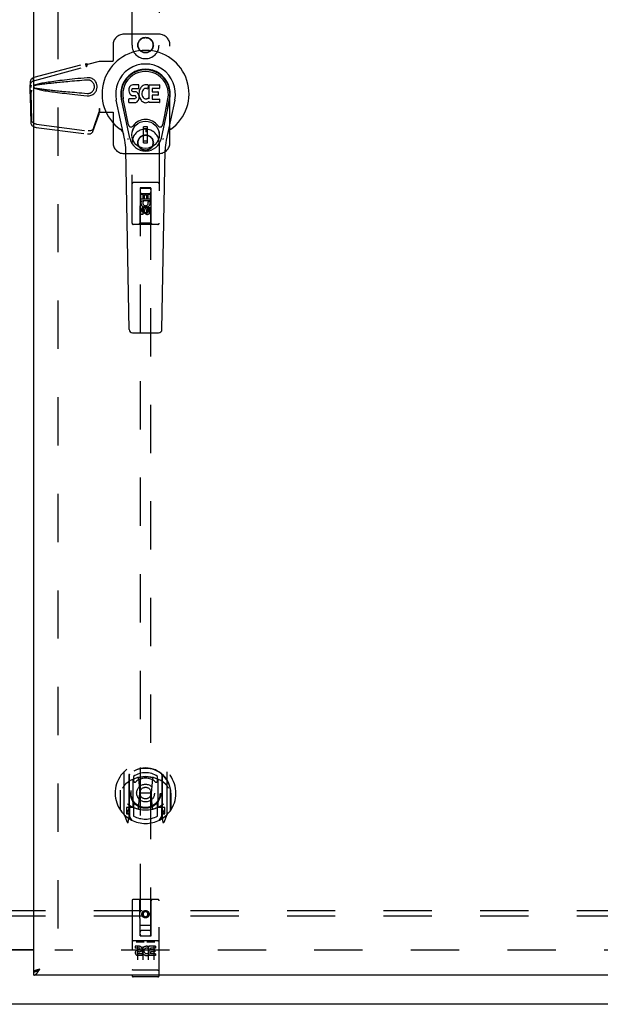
# Model space of a CAD drawing. Header units: inches. Extents: x 0 to 203, y 0 to 131.
# Tile 5 of 12: x 63 to 76, y 42 to 65. Entities that reach past the tile are written whole.
import ezdxf

# ---------------------------------------------------------------- set-up
doc = ezdxf.new("R2010")
doc.units = ezdxf.units.IN
doc.header["$LTSCALE"] = 11.137931
doc.header["$MEASUREMENT"] = 0
doc.linetypes.add('HIDDEN', pattern=[0.2, 0.1, -0.1])
doc.layers.get('0').update_dxf_attribs({"linetype": 'CONTINUOUS'})
for name, color, linetype in [('DEFAULT_2', 8, 'HIDDEN'), ('DOOR_ASSEMBLY_RIGHT', 7, 'CONTINUOUS'), ('SUBPANEL', 7, 'CONTINUOUS')]:
    doc.layers.add(name, color=color, linetype=linetype)

msp = doc.modelspace()

# ---------------------------------------------------------------- linework, layer by layer
at = {"color": 3, "linetype": 'Continuous'}
for p, q in [((61.043, 43.31), (63.434, 43.31)), ((63.434, 43.295), (61.043, 43.295)), ((92.164, 42.045), (32.314, 42.045))]:
    msp.add_line(p, q, dxfattribs=at)
at = {"layer": 'DEFAULT_2', "color": 8, "linetype": 'HIDDEN'}
for p, q in [((63.989, 82.78), (63.989, 43.31)), ((91.064, 43.295), (63.914, 43.295))]:
    msp.add_line(p, q, dxfattribs=at)
at = {"layer": 'DOOR_ASSEMBLY_RIGHT', "color": 3, "linetype": 'Continuous'}
for p, q in [((63.434, 42.795), (63.434, 83.295)), ((92.134, 42.72), (63.434, 42.72)), ((63.508, 42.837), (63.502, 42.835)), ((63.514, 42.839), (63.508, 42.837)), ((63.521, 42.841), (63.514, 42.839)), ((63.527, 42.843), (63.521, 42.841)), ((63.538, 42.846), (63.527, 42.843)), ((63.547, 42.821), (63.552, 42.829)), ((63.552, 42.829), (63.557, 42.836)), ((63.569, 42.855), (63.555, 42.851)), ((63.557, 42.836), (63.569, 42.855))]:
    msp.add_line(p, q, dxfattribs=at)
at = {"layer": 'DOOR_ASSEMBLY_RIGHT', "color": 8, "linetype": 'HIDDEN'}
for p, q in [((65.697, 64.17), (65.697, 66.028)), ((66.322, 66.028), (66.322, 64.17)), ((66.322, 64.42), (65.509, 64.42)), ((65.259, 64.17), (65.259, 63.817)), ((66.572, 61.92), (66.572, 64.17)), ((63.439, 63.427), (64.629, 63.747)), ((63.452, 63.356), (64.643, 63.676)), ((64.63, 63.744), (64.629, 63.747)), ((64.643, 63.676), (64.629, 63.747)), ((64.63, 63.744), (64.644, 63.673)), ((64.644, 63.673), (64.643, 63.676)), ((64.669, 63.727), (64.941, 63.8)), ((64.677, 63.727), (64.669, 63.727)), ((64.677, 63.727), (64.949, 63.8)), ((64.941, 63.8), (65.262, 63.8)), ((65.255, 63.8), (65.259, 63.817)), ((65.262, 63.8), (65.259, 63.817)), ((63.406, 63.415), (63.419, 63.344)), ((64.688, 63.419), (64.665, 63.418)), ((63.351, 63.249), (63.353, 63.271)), ((63.358, 63.249), (63.351, 63.249)), ((63.351, 63.047), (63.351, 63.249)), ((63.358, 63.247), (63.358, 63.246)), ((63.358, 63.246), (63.358, 63.245)), ((63.358, 63.245), (63.358, 63.243)), ((63.358, 63.243), (63.359, 63.231)), ((63.359, 63.231), (63.361, 63.213)), ((63.361, 63.213), (63.362, 63.201)), ((63.362, 63.201), (63.363, 63.192)), ((63.372, 63.229), (63.379, 63.254)), ((63.36, 63.059), (63.346, 62.988)), ((63.347, 62.997), (63.346, 62.988)), ((63.346, 62.988), (63.365, 62.372)), ((63.348, 63.008), (63.347, 62.997)), ((63.349, 63.018), (63.348, 63.008)), ((63.357, 63.075), (63.349, 63.018)), ((63.373, 63.129), (63.351, 63.047)), ((63.351, 63.047), (63.358, 63.047)), ((63.36, 63.059), (63.379, 62.444)), ((63.381, 63.129), (63.379, 63.122)), ((64.941, 62.708), (64.949, 62.708)), ((64.941, 62.708), (64.941, 62.697)), ((64.941, 62.708), (64.941, 62.62)), ((64.941, 62.697), (64.942, 62.667)), ((64.949, 62.708), (64.949, 62.62)), ((64.797, 62.178), (64.929, 62.562)), ((64.811, 62.25), (64.943, 62.633)), ((64.929, 62.562), (64.943, 62.633)), ((64.934, 62.6), (64.929, 62.562)), ((64.938, 62.629), (64.934, 62.6)), ((64.941, 62.62), (65.262, 62.62)), ((64.942, 62.649), (64.942, 62.644)), ((65.255, 62.62), (65.259, 62.603)), ((65.262, 62.62), (65.259, 62.603)), ((65.259, 62.603), (65.259, 61.92)), ((63.483, 62.273), (64.67, 62.121)), ((63.496, 62.344), (64.684, 62.192)), ((65.697, 60.063), (65.697, 61.92)), ((66.322, 61.92), (66.322, 60.063)), ((65.509, 61.67), (66.322, 61.67)), ((66.292, 60.998), (65.727, 60.998)), ((65.883, 60.873), (65.879, 60.063)), ((65.883, 60.873), (66.136, 60.873)), ((66.134, 60.876), (65.884, 60.876)), ((65.884, 60.876), (65.884, 43.623)), ((66.134, 60.87), (65.884, 60.87)), ((66.134, 43.623), (66.134, 60.876)), ((66.139, 60.063), (66.136, 60.873)), ((65.903, 60.735), (65.945, 60.735)), ((65.903, 60.579), (65.903, 60.735)), ((65.924, 60.748), (66.094, 60.748)), ((65.945, 60.735), (65.945, 60.621)), ((65.988, 60.713), (66.031, 60.713)), ((65.988, 60.621), (65.988, 60.713)), ((66.031, 60.713), (66.031, 60.621)), ((66.073, 60.735), (66.116, 60.735)), ((66.073, 60.621), (66.073, 60.735)), ((66.116, 60.735), (66.116, 60.579)), ((65.882, 60.623), (66.137, 60.623)), ((65.915, 60.579), (65.903, 60.579)), ((65.913, 60.575), (65.915, 60.579)), ((66.116, 60.579), (65.938, 60.579)), ((65.938, 60.579), (65.957, 60.566)), ((65.945, 60.621), (65.988, 60.621)), ((66.009, 60.445), (65.947, 60.409)), ((66.009, 60.433), (65.957, 60.403)), ((66.072, 60.409), (66.009, 60.445)), ((66.009, 60.445), (66.009, 60.433)), ((66.062, 60.403), (66.009, 60.433)), ((66.031, 60.621), (66.073, 60.621)), ((66.068, 60.554), (66.107, 60.571)), ((66.073, 60.422), (66.116, 60.422)), ((66.073, 60.33), (66.073, 60.422)), ((66.116, 60.422), (66.116, 60.33)), ((65.903, 60.266), (65.903, 60.358)), ((65.945, 60.266), (65.903, 60.266)), ((65.945, 60.358), (65.945, 60.266)), ((65.947, 60.409), (65.957, 60.403)), ((65.947, 60.409), (65.947, 60.337)), ((65.947, 60.337), (65.957, 60.343)), ((65.947, 60.337), (66.009, 60.301)), ((65.957, 60.403), (65.957, 60.343)), ((65.957, 60.343), (66.009, 60.312)), ((65.988, 60.316), (65.988, 60.362)), ((66.009, 60.312), (66.062, 60.343)), ((66.009, 60.301), (66.072, 60.337)), ((66.009, 60.301), (66.009, 60.312)), ((66.029, 60.358), (66.029, 60.33)), ((66.072, 60.409), (66.062, 60.403)), ((66.062, 60.343), (66.062, 60.403)), ((66.072, 60.337), (66.062, 60.343)), ((66.072, 60.337), (66.072, 60.409)), ((66.292, 60.033), (65.727, 60.033)), ((65.879, 60.063), (65.849, 60.033)), ((66.139, 60.063), (65.879, 60.063)), ((66.139, 60.063), (66.169, 60.033)), ((65.509, 47.399), (65.509, 46.432)), ((65.627, 47.345), (65.627, 46.329)), ((65.634, 47.341), (65.634, 46.338)), ((65.734, 47.301), (65.734, 47.198)), ((65.846, 47.255), (65.877, 46.916)), ((66.172, 47.255), (66.142, 46.916)), ((66.284, 47.198), (66.284, 47.301)), ((66.384, 47.341), (66.384, 46.338)), ((66.392, 47.345), (66.392, 46.329)), ((66.509, 46.432), (66.509, 47.399)), ((65.727, 46.597), (65.727, 47.229)), ((66.292, 47.229), (66.292, 46.597)), ((65.427, 46.916), (65.442, 46.915)), ((65.427, 46.916), (65.427, 46.527)), ((65.434, 46.982), (65.434, 46.985)), ((65.434, 46.525), (65.434, 46.982)), ((65.846, 46.571), (65.877, 46.916)), ((66.142, 46.916), (65.877, 46.916)), ((66.172, 46.571), (66.142, 46.916)), ((66.592, 46.916), (66.577, 46.915)), ((66.584, 46.982), (66.584, 46.985)), ((66.584, 46.525), (66.584, 46.982)), ((66.592, 46.916), (66.592, 46.527)), ((65.627, 46.586), (65.567, 46.586)), ((65.567, 46.586), (65.567, 46.436)), ((65.637, 46.57), (65.637, 46.362)), ((65.727, 46.588), (65.654, 46.588)), ((65.722, 46.59), (65.657, 46.59)), ((65.734, 46.637), (65.734, 46.384)), ((66.284, 46.384), (66.284, 46.637)), ((66.364, 46.588), (66.292, 46.588)), ((66.362, 46.59), (66.296, 46.59)), ((66.382, 46.362), (66.382, 46.57)), ((66.452, 46.586), (66.392, 46.586)), ((66.452, 46.436), (66.452, 46.586)), ((65.513, 46.421), (65.584, 46.246)), ((65.567, 46.436), (65.627, 46.436)), ((65.604, 46.51), (65.575, 46.464)), ((65.579, 46.456), (65.634, 46.456)), ((65.605, 46.346), (65.61, 46.343)), ((65.704, 46.287), (65.634, 46.396)), ((66.384, 46.396), (66.314, 46.287)), ((66.384, 46.456), (66.439, 46.456)), ((66.392, 46.436), (66.452, 46.436)), ((66.412, 46.345), (66.413, 46.346)), ((66.413, 46.346), (66.413, 46.346)), ((66.413, 46.346), (66.413, 46.346)), ((66.443, 46.464), (66.414, 46.51)), ((66.435, 46.246), (66.505, 46.421)), ((65.612, 46.249), (65.627, 46.329)), ((66.392, 46.329), (66.406, 46.249)), ((65.697, 44.433), (65.697, 42.708)), ((66.292, 44.463), (65.727, 44.463)), ((65.883, 43.623), (65.879, 44.433)), ((66.136, 43.623), (66.139, 44.433)), ((66.322, 42.708), (66.322, 44.433)), ((66.009, 44.195), (65.947, 44.159)), ((65.947, 44.159), (65.957, 44.153)), ((65.947, 44.159), (65.947, 44.087)), ((65.947, 44.087), (65.957, 44.093)), ((65.947, 44.087), (66.009, 44.051)), ((66.009, 44.183), (65.957, 44.153)), ((65.957, 44.153), (65.957, 44.093)), ((65.957, 44.093), (66.009, 44.062)), ((66.072, 44.159), (66.009, 44.195)), ((66.009, 44.195), (66.009, 44.183)), ((66.062, 44.153), (66.009, 44.183)), ((66.009, 44.062), (66.062, 44.093)), ((66.009, 44.051), (66.072, 44.087)), ((66.009, 44.051), (66.009, 44.062)), ((66.072, 44.159), (66.062, 44.153)), ((66.062, 44.093), (66.062, 44.153)), ((66.072, 44.087), (66.062, 44.093)), ((66.072, 44.087), (66.072, 44.159)), ((65.882, 43.873), (66.137, 43.873)), ((65.883, 43.623), (65.884, 43.623)), ((65.884, 43.623), (66.134, 43.623)), ((66.094, 43.748), (65.924, 43.748)), ((66.134, 43.623), (66.136, 43.623)), ((66.292, 43.506), (65.727, 43.506)), ((65.865, 43.384), (65.772, 43.384)), ((65.772, 43.384), (65.772, 43.341)), ((65.798, 43.489), (65.97, 43.489)), ((66.048, 43.489), (66.22, 43.489)), ((66.241, 43.384), (66.085, 43.384)), ((66.085, 43.384), (66.085, 43.371)), ((66.241, 43.384), (66.241, 43.341)), ((65.865, 43.341), (65.772, 43.341)), ((65.822, 43.375), (65.822, 43.069)), ((65.869, 43.298), (65.822, 43.298)), ((65.865, 43.257), (65.836, 43.257)), ((65.929, 43.213), (65.836, 43.213)), ((65.929, 43.17), (65.836, 43.17)), ((65.929, 43.213), (65.929, 43.17)), ((65.947, 43.375), (65.947, 43.069)), ((66.06, 43.218), (66.077, 43.179)), ((66.072, 43.375), (66.072, 43.069)), ((66.085, 43.348), (66.072, 43.329)), ((66.081, 43.373), (66.085, 43.371)), ((66.085, 43.348), (66.085, 43.17)), ((66.241, 43.17), (66.085, 43.17)), ((66.241, 43.341), (66.127, 43.341)), ((66.127, 43.341), (66.127, 43.298)), ((66.22, 43.298), (66.127, 43.298)), ((66.22, 43.255), (66.127, 43.255)), ((66.127, 43.255), (66.127, 43.213)), ((66.241, 43.213), (66.127, 43.213)), ((66.197, 43.375), (66.197, 43.069)), ((66.22, 43.298), (66.22, 43.255)), ((66.241, 43.213), (66.241, 43.17)), ((65.715, 42.836), (65.714, 42.836)), ((65.714, 42.836), (65.714, 42.836)), ((65.716, 42.836), (65.715, 42.836)), ((65.717, 42.836), (65.716, 42.836)), ((65.718, 42.836), (65.717, 42.836)), ((65.719, 42.836), (65.718, 42.836)), ((65.718, 42.836), (65.718, 42.836)), ((65.72, 42.836), (65.719, 42.836)), ((65.721, 42.836), (65.72, 42.836)), ((65.722, 42.836), (65.721, 42.836)), ((65.723, 42.836), (65.722, 42.836)), ((65.722, 42.836), (65.722, 42.836)), ((65.724, 42.836), (65.723, 42.836)), ((65.725, 42.836), (65.724, 42.836)), ((65.726, 42.836), (65.725, 42.836)), ((65.727, 42.836), (65.726, 42.836)), ((66.292, 42.836), (65.727, 42.836)), ((66.292, 42.836), (66.293, 42.836)), ((66.293, 42.836), (66.294, 42.836)), ((66.294, 42.836), (66.295, 42.836)), ((66.295, 42.836), (66.296, 42.836)), ((66.295, 42.836), (66.295, 42.836)), ((66.296, 42.836), (66.297, 42.836)), ((66.297, 42.836), (66.298, 42.836)), ((66.298, 42.836), (66.299, 42.836)), ((66.299, 42.836), (66.3, 42.836)), ((66.3, 42.836), (66.301, 42.836)), ((66.3, 42.836), (66.3, 42.836)), ((66.301, 42.836), (66.302, 42.836)), ((66.302, 42.836), (66.303, 42.836)), ((66.303, 42.836), (66.304, 42.836)), ((66.303, 42.836), (66.303, 42.836)), ((66.304, 42.836), (66.305, 42.836)), ((66.305, 42.836), (66.306, 42.836)), ((66.292, 42.678), (65.727, 42.678))]:
    msp.add_line(p, q, dxfattribs=at)
at = {"layer": 'DOOR_ASSEMBLY_RIGHT', "color": 7, "linetype": 'Continuous'}
for p, q in [((65.625, 63.159), (65.623, 63.136)), ((65.63, 63.183), (65.625, 63.159)), ((65.639, 63.205), (65.63, 63.183)), ((65.653, 63.225), (65.639, 63.205)), ((65.661, 63.233), (65.653, 63.225)), ((65.671, 63.239), (65.661, 63.233)), ((65.693, 63.249), (65.671, 63.239)), ((65.716, 63.256), (65.693, 63.249)), ((65.694, 63.124), (65.695, 63.139)), ((65.695, 63.139), (65.697, 63.154)), ((65.697, 63.154), (65.7, 63.161)), ((65.7, 63.161), (65.706, 63.166)), ((65.706, 63.166), (65.72, 63.17)), ((65.856, 63.256), (65.716, 63.256)), ((65.72, 63.17), (65.735, 63.171)), ((65.735, 63.171), (65.848, 63.171)), ((65.848, 63.171), (65.853, 63.172)), ((65.853, 63.172), (65.855, 63.177)), ((65.855, 63.177), (65.856, 63.19)), ((65.857, 63.214), (65.856, 63.256)), ((65.856, 63.19), (65.857, 63.214)), ((65.878, 63.156), (65.87, 63.136)), ((65.889, 63.176), (65.878, 63.156)), ((65.902, 63.194), (65.889, 63.176)), ((65.917, 63.211), (65.902, 63.194)), ((65.933, 63.226), (65.917, 63.211)), ((65.951, 63.239), (65.933, 63.226)), ((65.952, 63.138), (65.938, 63.115)), ((65.972, 63.248), (65.951, 63.239)), ((65.961, 63.149), (65.952, 63.138)), ((65.971, 63.156), (65.961, 63.149)), ((65.996, 63.167), (65.971, 63.156)), ((65.994, 63.253), (65.972, 63.248)), ((66.016, 63.255), (65.994, 63.253)), ((66.009, 63.17), (65.996, 63.167)), ((66.022, 63.17), (66.009, 63.17)), ((66.038, 63.255), (66.016, 63.255)), ((66.036, 63.167), (66.022, 63.17)), ((66.048, 63.162), (66.036, 63.167)), ((66.049, 63.253), (66.038, 63.255)), ((66.06, 63.25), (66.049, 63.253)), ((66.08, 63.232), (66.054, 63.164)), ((66.079, 63.237), (66.06, 63.25)), ((66.089, 63.254), (66.326, 63.254)), ((66.089, 62.929), (66.089, 63.254)), ((66.159, 63.167), (66.159, 63.099)), ((66.326, 63.171), (66.163, 63.171)), ((66.33, 63.25), (66.33, 63.176)), ((65.643, 62.023), (65.451, 62.926)), ((65.499, 62.7), (65.455, 62.927)), ((65.567, 62.553), (65.492, 62.934)), ((65.623, 63.136), (65.624, 63.112)), ((65.624, 63.112), (65.628, 63.088)), ((65.626, 62.85), (65.626, 62.925)), ((65.628, 63.088), (65.636, 63.066)), ((65.689, 62.93), (65.63, 62.929)), ((65.636, 63.066), (65.649, 63.046)), ((65.649, 63.046), (65.665, 63.029)), ((65.665, 63.029), (65.685, 63.015)), ((65.685, 63.015), (65.696, 63.011)), ((65.75, 62.93), (65.689, 62.93)), ((65.695, 63.116), (65.694, 63.124)), ((65.697, 63.109), (65.695, 63.116)), ((65.696, 63.011), (65.708, 63.009)), ((65.702, 63.103), (65.697, 63.109)), ((65.708, 63.099), (65.702, 63.103)), ((65.722, 63.095), (65.708, 63.099)), ((65.708, 63.009), (65.755, 63.009)), ((65.746, 63.096), (65.722, 63.095)), ((65.77, 63.094), (65.746, 63.096)), ((65.765, 62.931), (65.75, 62.93)), ((65.755, 63.009), (65.763, 63.008)), ((65.763, 63.008), (65.77, 63.006)), ((65.772, 62.935), (65.765, 62.931)), ((65.794, 63.089), (65.77, 63.094)), ((65.77, 63.006), (65.776, 63.001)), ((65.777, 62.94), (65.772, 62.935)), ((65.776, 63.001), (65.781, 62.995)), ((65.787, 62.952), (65.777, 62.94)), ((65.781, 62.995), (65.787, 62.982)), ((65.787, 62.982), (65.79, 62.966)), ((65.789, 62.959), (65.787, 62.952)), ((65.79, 62.966), (65.789, 62.959)), ((65.805, 63.084), (65.794, 63.089)), ((65.814, 63.078), (65.805, 63.084)), ((65.832, 63.061), (65.814, 63.078)), ((65.845, 63.041), (65.832, 63.061)), ((65.854, 63.019), (65.845, 63.041)), ((65.846, 62.902), (65.855, 62.924)), ((65.86, 62.995), (65.854, 63.019)), ((65.86, 63.092), (65.855, 63.048)), ((65.855, 63.048), (65.856, 63.026)), ((65.855, 62.924), (65.861, 62.948)), ((65.856, 63.026), (65.859, 63.004)), ((65.859, 63.004), (65.864, 62.982)), ((65.864, 63.114), (65.86, 63.092)), ((65.863, 62.971), (65.86, 62.995)), ((65.861, 62.948), (65.863, 62.971)), ((65.87, 63.136), (65.864, 63.114)), ((65.864, 62.982), (65.871, 62.961)), ((65.871, 62.961), (65.892, 62.922)), ((65.892, 62.922), (65.905, 62.903)), ((65.929, 63.091), (65.925, 63.064)), ((65.925, 63.064), (65.925, 63.037)), ((65.925, 63.037), (65.926, 63.024)), ((65.926, 63.024), (65.929, 63.011)), ((65.932, 63.103), (65.929, 63.091)), ((65.929, 63.011), (65.939, 62.986)), ((65.938, 63.115), (65.932, 63.103)), ((65.939, 62.986), (65.952, 62.963)), ((65.952, 62.963), (65.961, 62.953)), ((65.961, 62.953), (65.971, 62.944)), ((65.971, 62.944), (65.982, 62.937)), ((65.982, 62.937), (65.995, 62.932)), ((65.995, 62.932), (66.008, 62.929)), ((66.008, 62.929), (66.021, 62.929)), ((66.021, 62.929), (66.035, 62.931)), ((66.035, 62.931), (66.047, 62.935)), ((66.047, 62.935), (66.06, 62.94)), ((66.06, 62.94), (66.071, 62.948)), ((66.077, 62.947), (66.089, 62.929)), ((66.16, 63.008), (66.16, 62.931)), ((66.163, 63.095), (66.295, 63.095)), ((66.295, 63.013), (66.165, 63.013)), ((66.165, 62.926), (66.326, 62.926)), ((66.299, 63.09), (66.299, 63.017)), ((66.331, 62.922), (66.331, 62.849)), ((66.375, 62.023), (66.567, 62.926)), ((66.452, 62.553), (66.526, 62.934)), ((66.519, 62.7), (66.564, 62.927)), ((65.533, 61.975), (65.335, 62.901)), ((65.63, 62.845), (65.774, 62.845)), ((65.774, 62.845), (65.786, 62.847)), ((65.786, 62.847), (65.797, 62.851)), ((65.797, 62.851), (65.817, 62.864)), ((65.817, 62.864), (65.834, 62.881)), ((65.834, 62.881), (65.841, 62.891)), ((65.841, 62.891), (65.846, 62.902)), ((65.905, 62.903), (65.919, 62.886)), ((65.919, 62.886), (65.936, 62.871)), ((65.936, 62.871), (65.954, 62.858)), ((65.954, 62.858), (65.963, 62.853)), ((65.963, 62.853), (65.974, 62.849)), ((65.974, 62.849), (65.996, 62.843)), ((65.996, 62.843), (66.018, 62.841)), ((66.018, 62.841), (66.04, 62.844)), ((66.04, 62.844), (66.061, 62.851)), ((66.061, 62.851), (66.08, 62.862)), ((66.091, 62.862), (66.08, 62.862)), ((66.08, 62.862), (66.08, 62.862)), ((66.091, 62.849), (66.091, 62.862)), ((66.326, 62.845), (66.095, 62.845)), ((66.683, 62.901), (66.486, 61.975)), ((65.614, 62.328), (65.567, 62.553)), ((66.404, 62.328), (66.452, 62.553)), ((66.054, 62.288), (65.964, 62.288)), ((65.964, 61.914), (65.964, 62.288)), ((65.964, 62.248), (66.054, 62.248)), ((66.015, 62.248), (66.015, 62.169)), ((66.054, 61.914), (66.054, 62.288)), ((66.054, 62.169), (66.015, 62.169)), ((66.054, 61.953), (65.964, 61.953)), ((65.964, 61.914), (66.054, 61.914)), ((65.631, 57.611), (65.558, 61.75)), ((66.388, 57.611), (66.46, 61.75)), ((65.709, 57.533), (66.309, 57.533)), ((63.434, 42.72), (63.434, 42.795)), ((63.547, 42.84), (63.552, 42.843)), ((63.552, 42.843), (63.557, 42.847)), ((63.557, 42.847), (63.553, 42.845)), ((63.557, 42.847), (63.569, 42.855)), ((63.561, 42.85), (63.557, 42.847)), ((63.569, 42.855), (63.561, 42.85))]:
    msp.add_line(p, q, dxfattribs=at)
at = {"layer": 'DOOR_ASSEMBLY_RIGHT', "color": 8, "linetype": 'HIDDEN'}
for points in [[(64.63, 63.744), (64.634, 63.742), (64.637, 63.74), (64.64, 63.738), (64.643, 63.737), (64.645, 63.736), (64.648, 63.735), (64.651, 63.735), (64.653, 63.734)], [(64.644, 63.673), (64.647, 63.674), (64.649, 63.676), (64.651, 63.678), (64.653, 63.68), (64.655, 63.683), (64.656, 63.685), (64.658, 63.688), (64.659, 63.691), (64.66, 63.694), (64.661, 63.697), (64.662, 63.701), (64.663, 63.704), (64.663, 63.708), (64.664, 63.712), (64.665, 63.716), (64.667, 63.72)], [(64.653, 63.734), (64.658, 63.733), (64.661, 63.732), (64.664, 63.731), (64.667, 63.731), (64.67, 63.73), (64.673, 63.728), (64.677, 63.727)], [(64.667, 63.72), (64.668, 63.723), (64.669, 63.727)], [(64.667, 63.72), (64.667, 63.722), (64.668, 63.724), (64.67, 63.726), (64.672, 63.727), (64.674, 63.727)], [(63.355, 63.307), (63.355, 63.322), (63.357, 63.338), (63.361, 63.353), (63.366, 63.367), (63.372, 63.379), (63.379, 63.39), (63.387, 63.4), (63.396, 63.408), (63.406, 63.415)], [(63.406, 63.415), (63.414, 63.418), (63.422, 63.422), (63.43, 63.425), (63.439, 63.427)], [(64.665, 63.418), (64.59, 63.411), (64.518, 63.403), (64.449, 63.396), (64.382, 63.389), (64.318, 63.382), (64.257, 63.375), (64.198, 63.369), (64.142, 63.362), (64.088, 63.356), (64.036, 63.35), (63.986, 63.343), (63.938, 63.337), (63.892, 63.331), (63.848, 63.325), (63.806, 63.319), (63.765, 63.313), (63.727, 63.307), (63.69, 63.301), (63.654, 63.295), (63.62, 63.289), (63.587, 63.282), (63.556, 63.276), (63.527, 63.269), (63.499, 63.262), (63.472, 63.254), (63.447, 63.245)], [(64.665, 63.365), (64.602, 63.359), (64.541, 63.354), (64.482, 63.349), (64.425, 63.344), (64.37, 63.339), (64.317, 63.335), (64.266, 63.33), (64.217, 63.326), (64.171, 63.322), (64.126, 63.317), (64.083, 63.313), (64.041, 63.31), (64.002, 63.306), (63.964, 63.302), (63.928, 63.299), (63.894, 63.295), (63.861, 63.292), (63.83, 63.288), (63.8, 63.285), (63.77, 63.282), (63.742, 63.279), (63.715, 63.276), (63.687, 63.272), (63.661, 63.269), (63.634, 63.266), (63.607, 63.262), (63.58, 63.258), (63.553, 63.254), (63.526, 63.25), (63.5, 63.245), (63.473, 63.24), (63.447, 63.234)], [(64.665, 63.002), (64.688, 63.001), (64.711, 63.003), (64.733, 63.007), (64.755, 63.013), (64.776, 63.022), (64.796, 63.033), (64.814, 63.047), (64.831, 63.061), (64.845, 63.077), (64.857, 63.093), (64.867, 63.11), (64.875, 63.126), (64.881, 63.143), (64.886, 63.16), (64.889, 63.176), (64.891, 63.193), (64.892, 63.21), (64.891, 63.227), (64.889, 63.243), (64.886, 63.26), (64.881, 63.277), (64.875, 63.294), (64.867, 63.31), (64.857, 63.327), (64.845, 63.343), (64.831, 63.359), (64.814, 63.374), (64.796, 63.387), (64.776, 63.398), (64.755, 63.407), (64.733, 63.413), (64.711, 63.417), (64.688, 63.419)], [(64.665, 63.056), (64.675, 63.055), (64.684, 63.055), (64.693, 63.056), (64.703, 63.057), (64.712, 63.059), (64.721, 63.061), (64.73, 63.064), (64.739, 63.068), (64.747, 63.072), (64.755, 63.077), (64.764, 63.082), (64.772, 63.088), (64.78, 63.095), (64.788, 63.103), (64.796, 63.112), (64.803, 63.122), (64.81, 63.133), (64.815, 63.144), (64.82, 63.155), (64.824, 63.167), (64.826, 63.178), (64.828, 63.188), (64.829, 63.199), (64.83, 63.209), (64.829, 63.22), (64.828, 63.23), (64.827, 63.241), (64.824, 63.252), (64.821, 63.263), (64.816, 63.274), (64.811, 63.285), (64.804, 63.296), (64.797, 63.306), (64.789, 63.316), (64.781, 63.324), (64.773, 63.331), (64.765, 63.337), (64.756, 63.343), (64.748, 63.348), (64.739, 63.352), (64.73, 63.355), (64.722, 63.359), (64.712, 63.361), (64.703, 63.363), (64.694, 63.364), (64.684, 63.365), (64.675, 63.365), (64.665, 63.365)], [(63.353, 63.271), (63.354, 63.277), (63.357, 63.285), (63.36, 63.294), (63.365, 63.302), (63.371, 63.31), (63.378, 63.317), (63.386, 63.324), (63.396, 63.331), (63.407, 63.338), (63.419, 63.344)], [(63.355, 63.307), (63.355, 63.301), (63.355, 63.293), (63.355, 63.286), (63.354, 63.28), (63.354, 63.274), (63.353, 63.271)], [(63.356, 63.288), (63.355, 63.305), (63.355, 63.307)], [(63.363, 63.192), (63.362, 63.207), (63.361, 63.223), (63.36, 63.24), (63.358, 63.256), (63.357, 63.272), (63.356, 63.288)], [(63.358, 63.249), (63.358, 63.249), (63.358, 63.248), (63.358, 63.248), (63.358, 63.248), (63.358, 63.247)], [(63.363, 63.192), (63.364, 63.198), (63.366, 63.204), (63.367, 63.21), (63.369, 63.217), (63.37, 63.223), (63.372, 63.229)], [(63.419, 63.344), (63.427, 63.347), (63.435, 63.351), (63.444, 63.354), (63.452, 63.356)], [(63.447, 63.245), (63.441, 63.242), (63.436, 63.238), (63.431, 63.233), (63.427, 63.228), (63.425, 63.223), (63.423, 63.217), (63.423, 63.21), (63.423, 63.204), (63.425, 63.198), (63.427, 63.192), (63.431, 63.187), (63.436, 63.182), (63.441, 63.178), (63.447, 63.175)], [(63.447, 63.234), (63.442, 63.232), (63.437, 63.23), (63.433, 63.227), (63.43, 63.223), (63.428, 63.219), (63.427, 63.214), (63.426, 63.21), (63.427, 63.205), (63.428, 63.201), (63.431, 63.197), (63.434, 63.193), (63.437, 63.19), (63.442, 63.188), (63.447, 63.186)], [(63.447, 63.186), (63.473, 63.18), (63.5, 63.175), (63.526, 63.17), (63.553, 63.166), (63.58, 63.162), (63.607, 63.158), (63.633, 63.154), (63.66, 63.151), (63.687, 63.148), (63.714, 63.145), (63.742, 63.141), (63.77, 63.138), (63.799, 63.135), (63.829, 63.132), (63.86, 63.128), (63.893, 63.125), (63.927, 63.122), (63.963, 63.118), (64.001, 63.114), (64.04, 63.111), (64.082, 63.107), (64.125, 63.103), (64.17, 63.099), (64.217, 63.094), (64.266, 63.09), (64.316, 63.085), (64.369, 63.081), (64.424, 63.076), (64.481, 63.071), (64.54, 63.066), (64.602, 63.061), (64.665, 63.056)], [(63.447, 63.175), (63.472, 63.166), (63.498, 63.159), (63.526, 63.151), (63.555, 63.145), (63.586, 63.138), (63.618, 63.132), (63.651, 63.126), (63.687, 63.119), (63.723, 63.113), (63.762, 63.107), (63.802, 63.101), (63.844, 63.095), (63.888, 63.089), (63.934, 63.083), (63.982, 63.077), (64.031, 63.071), (64.084, 63.065), (64.138, 63.058), (64.194, 63.052), (64.254, 63.045), (64.315, 63.038), (64.379, 63.031), (64.447, 63.024), (64.516, 63.017), (64.589, 63.01), (64.665, 63.002)], [(63.381, 63.129), (63.376, 63.109), (63.37, 63.09), (63.365, 63.071), (63.359, 63.053), (63.354, 63.035), (63.349, 63.018)], [(63.373, 63.129), (63.371, 63.119), (63.368, 63.11), (63.365, 63.101), (63.363, 63.092), (63.36, 63.083), (63.357, 63.075)], [(63.357, 63.075), (63.358, 63.072), (63.358, 63.069), (63.359, 63.066), (63.359, 63.064), (63.359, 63.061), (63.36, 63.059)], [(64.949, 62.708), (64.946, 62.687), (64.944, 62.667), (64.941, 62.648), (64.938, 62.629)], [(64.942, 62.68), (64.941, 62.672), (64.941, 62.659), (64.94, 62.645), (64.938, 62.629), (64.936, 62.611), (64.934, 62.6)], [(64.942, 62.667), (64.942, 62.658), (64.942, 62.649)], [(64.942, 62.644), (64.942, 62.641), (64.942, 62.638), (64.942, 62.636), (64.943, 62.633)], [(63.365, 62.372), (63.367, 62.361), (63.37, 62.35), (63.375, 62.339), (63.382, 62.328), (63.39, 62.318), (63.4, 62.308), (63.412, 62.3), (63.424, 62.292), (63.438, 62.285), (63.452, 62.28), (63.467, 62.276), (63.483, 62.273)], [(63.496, 62.344), (63.481, 62.347), (63.466, 62.351), (63.452, 62.356), (63.438, 62.363), (63.425, 62.371), (63.414, 62.379), (63.404, 62.389), (63.395, 62.399), (63.389, 62.41), (63.383, 62.421), (63.38, 62.432), (63.379, 62.444)], [(64.811, 62.25), (64.806, 62.24), (64.801, 62.231), (64.794, 62.222), (64.785, 62.215), (64.775, 62.208), (64.764, 62.202), (64.752, 62.198), (64.74, 62.194), (64.726, 62.192), (64.712, 62.191), (64.698, 62.191), (64.684, 62.192)], [(64.67, 62.121), (64.685, 62.12), (64.699, 62.12), (64.713, 62.121), (64.726, 62.123), (64.739, 62.127), (64.751, 62.131), (64.762, 62.137), (64.771, 62.144), (64.78, 62.151), (64.787, 62.16), (64.793, 62.169), (64.797, 62.178)], [(65.821, 47.272), (65.827, 47.274), (65.832, 47.275), (65.837, 47.277), (65.843, 47.278), (65.848, 47.279), (65.854, 47.281), (65.859, 47.282), (65.865, 47.283), (65.87, 47.284), (65.876, 47.285), (65.881, 47.286), (65.887, 47.287), (65.892, 47.288), (65.898, 47.289), (65.903, 47.29), (65.909, 47.291), (65.914, 47.292), (65.92, 47.292), (65.925, 47.293), (65.931, 47.294), (65.936, 47.294), (65.942, 47.295), (65.948, 47.295), (65.953, 47.296), (65.959, 47.296), (65.964, 47.297), (65.97, 47.297), (65.976, 47.297), (65.981, 47.297), (65.987, 47.298), (65.992, 47.298), (65.998, 47.298), (66.004, 47.298), (66.009, 47.298), (66.015, 47.298), (66.02, 47.298), (66.026, 47.298), (66.031, 47.298), (66.037, 47.297), (66.043, 47.297), (66.048, 47.297), (66.054, 47.297), (66.059, 47.296), (66.065, 47.296), (66.071, 47.295), (66.076, 47.295), (66.082, 47.294), (66.087, 47.294), (66.093, 47.293), (66.098, 47.292), (66.104, 47.292), (66.11, 47.291), (66.115, 47.29), (66.121, 47.289), (66.126, 47.288), (66.132, 47.287), (66.137, 47.286), (66.143, 47.285), (66.148, 47.284), (66.154, 47.283), (66.159, 47.282), (66.165, 47.281), (66.17, 47.279), (66.175, 47.278), (66.181, 47.277), (66.186, 47.275), (66.192, 47.274), (66.197, 47.272)], [(65.555, 47.131), (65.553, 47.129), (65.552, 47.128), (65.55, 47.127), (65.549, 47.125), (65.547, 47.124), (65.545, 47.122), (65.544, 47.12), (65.542, 47.119), (65.54, 47.117), (65.538, 47.115), (65.537, 47.113), (65.535, 47.111), (65.533, 47.109), (65.531, 47.107), (65.529, 47.104), (65.527, 47.102), (65.525, 47.1), (65.523, 47.097), (65.521, 47.094), (65.518, 47.092), (65.516, 47.089), (65.514, 47.086), (65.512, 47.083), (65.509, 47.079), (65.507, 47.076), (65.504, 47.073), (65.502, 47.069), (65.499, 47.065), (65.497, 47.061), (65.494, 47.057), (65.491, 47.053), (65.489, 47.049), (65.486, 47.044), (65.483, 47.039), (65.48, 47.034), (65.477, 47.029)], [(66.542, 47.029), (66.539, 47.034), (66.535, 47.039), (66.533, 47.044), (66.53, 47.049), (66.527, 47.053), (66.524, 47.057), (66.521, 47.061), (66.519, 47.065), (66.516, 47.069), (66.514, 47.073), (66.511, 47.076), (66.509, 47.079), (66.507, 47.083), (66.504, 47.086), (66.502, 47.089), (66.5, 47.092), (66.498, 47.094), (66.496, 47.097), (66.493, 47.1), (66.491, 47.102), (66.489, 47.104), (66.487, 47.107), (66.485, 47.109), (66.484, 47.111), (66.482, 47.113), (66.48, 47.115), (66.478, 47.117), (66.476, 47.119), (66.475, 47.12), (66.473, 47.122), (66.471, 47.123), (66.47, 47.125), (66.468, 47.126), (66.466, 47.128), (66.465, 47.129), (66.463, 47.131)], [(65.792, 43.488), (65.792, 43.488), (65.792, 43.488), (65.792, 43.488), (65.792, 43.489), (65.792, 43.489), (65.792, 43.489), (65.792, 43.489), (65.792, 43.489), (65.792, 43.489), (65.793, 43.489), (65.793, 43.489), (65.793, 43.489), (65.793, 43.489), (65.793, 43.489), (65.793, 43.489), (65.793, 43.489), (65.793, 43.489), (65.793, 43.489), (65.794, 43.489), (65.794, 43.489), (65.794, 43.489), (65.794, 43.489), (65.794, 43.489), (65.794, 43.489), (65.794, 43.489), (65.795, 43.489), (65.795, 43.489), (65.795, 43.489), (65.795, 43.489), (65.795, 43.489), (65.795, 43.489), (65.796, 43.489), (65.796, 43.489), (65.796, 43.489), (65.796, 43.489), (65.796, 43.489), (65.796, 43.489), (65.797, 43.489), (65.797, 43.489), (65.797, 43.489), (65.797, 43.489), (65.797, 43.489), (65.798, 43.489), (65.798, 43.489), (65.798, 43.489)], [(65.97, 43.489), (65.97, 43.489), (65.97, 43.489), (65.971, 43.489), (65.971, 43.489), (65.971, 43.489), (65.971, 43.489), (65.971, 43.489), (65.972, 43.489), (65.972, 43.489), (65.972, 43.489), (65.972, 43.489), (65.972, 43.489), (65.973, 43.489), (65.973, 43.489), (65.973, 43.489), (65.973, 43.489), (65.973, 43.489), (65.973, 43.489), (65.973, 43.489), (65.974, 43.489), (65.974, 43.489), (65.974, 43.489), (65.974, 43.489), (65.974, 43.489), (65.974, 43.489), (65.974, 43.489), (65.975, 43.489), (65.975, 43.489), (65.975, 43.489), (65.975, 43.489), (65.975, 43.489), (65.975, 43.489), (65.975, 43.489), (65.975, 43.489), (65.976, 43.489), (65.976, 43.489), (65.976, 43.489), (65.976, 43.489), (65.976, 43.489), (65.976, 43.489), (65.976, 43.489), (65.976, 43.489), (65.976, 43.488), (65.976, 43.488), (65.977, 43.488), (65.977, 43.488)], [(66.042, 43.488), (66.042, 43.488), (66.042, 43.488), (66.042, 43.488), (66.042, 43.489), (66.042, 43.489), (66.042, 43.489), (66.042, 43.489), (66.042, 43.489), (66.042, 43.489), (66.043, 43.489), (66.043, 43.489), (66.043, 43.489), (66.043, 43.489), (66.043, 43.489), (66.043, 43.489), (66.043, 43.489), (66.043, 43.489), (66.043, 43.489), (66.044, 43.489), (66.044, 43.489), (66.044, 43.489), (66.044, 43.489), (66.044, 43.489), (66.044, 43.489), (66.044, 43.489), (66.045, 43.489), (66.045, 43.489), (66.045, 43.489), (66.045, 43.489), (66.045, 43.489), (66.045, 43.489), (66.046, 43.489), (66.046, 43.489), (66.046, 43.489), (66.046, 43.489), (66.046, 43.489), (66.046, 43.489), (66.047, 43.489), (66.047, 43.489), (66.047, 43.489), (66.047, 43.489), (66.047, 43.489), (66.048, 43.489), (66.048, 43.489), (66.048, 43.489)], [(66.22, 43.489), (66.22, 43.489), (66.22, 43.489), (66.221, 43.489), (66.221, 43.489), (66.221, 43.489), (66.221, 43.489), (66.221, 43.489), (66.222, 43.489), (66.222, 43.489), (66.222, 43.489), (66.222, 43.489), (66.222, 43.489), (66.223, 43.489), (66.223, 43.489), (66.223, 43.489), (66.223, 43.489), (66.223, 43.489), (66.223, 43.489), (66.223, 43.489), (66.224, 43.489), (66.224, 43.489), (66.224, 43.489), (66.224, 43.489), (66.224, 43.489), (66.224, 43.489), (66.224, 43.489), (66.225, 43.489), (66.225, 43.489), (66.225, 43.489), (66.225, 43.489), (66.225, 43.489), (66.225, 43.489), (66.225, 43.489), (66.225, 43.489), (66.226, 43.489), (66.226, 43.489), (66.226, 43.489), (66.226, 43.489), (66.226, 43.489), (66.226, 43.489), (66.226, 43.489), (66.226, 43.489), (66.226, 43.488), (66.226, 43.488), (66.227, 43.488), (66.227, 43.488)], [(65.714, 42.836), (65.713, 42.836), (65.712, 42.836), (65.712, 42.836), (65.712, 42.837), (65.711, 42.837), (65.711, 42.837), (65.711, 42.837), (65.71, 42.837), (65.71, 42.837), (65.71, 42.837), (65.709, 42.837), (65.709, 42.837), (65.709, 42.837), (65.708, 42.837), (65.708, 42.837), (65.708, 42.837), (65.707, 42.837), (65.707, 42.837), (65.707, 42.837), (65.706, 42.837), (65.706, 42.838), (65.706, 42.838), (65.705, 42.838), (65.705, 42.838), (65.705, 42.838), (65.705, 42.838), (65.704, 42.838), (65.704, 42.838), (65.704, 42.838), (65.703, 42.838), (65.703, 42.838), (65.703, 42.838), (65.703, 42.839), (65.702, 42.839), (65.702, 42.839), (65.702, 42.839), (65.702, 42.839), (65.701, 42.839), (65.701, 42.839), (65.701, 42.839), (65.701, 42.839), (65.701, 42.839), (65.7, 42.839), (65.7, 42.839), (65.7, 42.84), (65.7, 42.84), (65.7, 42.84), (65.699, 42.84), (65.699, 42.84), (65.699, 42.84), (65.699, 42.84), (65.699, 42.84), (65.699, 42.84), (65.698, 42.84), (65.698, 42.841), (65.698, 42.841), (65.698, 42.841), (65.698, 42.841), (65.698, 42.841), (65.698, 42.841), (65.698, 42.841), (65.697, 42.841), (65.697, 42.841), (65.697, 42.841), (65.697, 42.842), (65.697, 42.842), (65.697, 42.842), (65.697, 42.842), (65.697, 42.842), (65.697, 42.842), (65.697, 42.842), (65.697, 42.842), (65.697, 42.842), (65.697, 42.842), (65.697, 42.843), (65.697, 42.843), (65.697, 42.843), (65.697, 42.843), (65.697, 42.843)], [(66.306, 42.836), (66.306, 42.836), (66.306, 42.837), (66.307, 42.837), (66.307, 42.837), (66.308, 42.837), (66.308, 42.837), (66.308, 42.837), (66.309, 42.837), (66.309, 42.837), (66.309, 42.837), (66.31, 42.837), (66.31, 42.837), (66.31, 42.837), (66.311, 42.837), (66.311, 42.837), (66.311, 42.837), (66.312, 42.837), (66.312, 42.837), (66.312, 42.838), (66.313, 42.838), (66.313, 42.838), (66.313, 42.838), (66.313, 42.838), (66.314, 42.838), (66.314, 42.838), (66.314, 42.838), (66.315, 42.838), (66.315, 42.838), (66.315, 42.838), (66.315, 42.838), (66.316, 42.839), (66.316, 42.839), (66.316, 42.839), (66.316, 42.839), (66.317, 42.839), (66.317, 42.839), (66.317, 42.839), (66.317, 42.839), (66.317, 42.839), (66.318, 42.839), (66.318, 42.839), (66.318, 42.839), (66.318, 42.84), (66.318, 42.84), (66.319, 42.84), (66.319, 42.84), (66.319, 42.84), (66.319, 42.84), (66.319, 42.84), (66.319, 42.84), (66.32, 42.84), (66.32, 42.84), (66.32, 42.841), (66.32, 42.841), (66.32, 42.841), (66.32, 42.841), (66.32, 42.841), (66.321, 42.841), (66.321, 42.841), (66.321, 42.841), (66.321, 42.841), (66.321, 42.841), (66.321, 42.842), (66.321, 42.842), (66.321, 42.842), (66.321, 42.842), (66.321, 42.842), (66.321, 42.842), (66.321, 42.842), (66.321, 42.842), (66.322, 42.842), (66.322, 42.842), (66.322, 42.843), (66.322, 42.843), (66.322, 42.843), (66.322, 42.843), (66.322, 42.843)]]:
    msp.add_lwpolyline(points, dxfattribs=at)
at = {"layer": 'DOOR_ASSEMBLY_RIGHT', "color": 7, "linetype": 'Continuous'}
for points in [[(65.611, 61.992), (65.609, 61.998), (65.608, 62.003), (65.606, 62.009), (65.605, 62.014)], [(66.413, 62.014), (66.412, 62.009), (66.411, 62.003), (66.409, 61.998), (66.407, 61.992)], [(63.434, 42.795), (63.437, 42.795), (63.439, 42.795), (63.441, 42.795), (63.444, 42.795), (63.446, 42.796), (63.449, 42.796), (63.451, 42.796), (63.453, 42.797), (63.456, 42.797), (63.458, 42.797), (63.461, 42.798), (63.463, 42.798), (63.465, 42.799), (63.468, 42.8), (63.47, 42.8), (63.473, 42.801), (63.475, 42.802), (63.478, 42.803), (63.48, 42.803), (63.482, 42.804), (63.485, 42.805), (63.487, 42.806), (63.49, 42.807), (63.492, 42.808), (63.494, 42.809), (63.497, 42.81), (63.499, 42.811), (63.502, 42.813), (63.504, 42.814), (63.506, 42.815), (63.509, 42.816)], [(63.509, 42.816), (63.511, 42.818), (63.514, 42.819), (63.516, 42.82), (63.518, 42.822), (63.521, 42.823), (63.523, 42.825), (63.526, 42.826), (63.528, 42.827), (63.531, 42.829), (63.533, 42.831)], [(63.533, 42.831), (63.535, 42.832), (63.538, 42.834), (63.54, 42.835), (63.543, 42.837), (63.547, 42.84)], [(63.553, 42.845), (63.551, 42.843), (63.549, 42.842), (63.547, 42.841), (63.545, 42.839), (63.543, 42.838), (63.542, 42.837), (63.54, 42.835), (63.538, 42.834), (63.536, 42.833), (63.535, 42.832), (63.534, 42.831)]]:
    msp.add_lwpolyline(points, dxfattribs=at)
at = {"layer": 'DOOR_ASSEMBLY_RIGHT', "color": 3, "linetype": 'Continuous'}
for points in [[(63.502, 42.835), (63.499, 42.834), (63.496, 42.833), (63.493, 42.832), (63.49, 42.831), (63.487, 42.83), (63.484, 42.829), (63.481, 42.828), (63.479, 42.827), (63.476, 42.826), (63.474, 42.825), (63.471, 42.824), (63.469, 42.823), (63.466, 42.822), (63.464, 42.821), (63.462, 42.82), (63.46, 42.819), (63.458, 42.818), (63.456, 42.817), (63.454, 42.816), (63.452, 42.815), (63.45, 42.814), (63.449, 42.813), (63.447, 42.812), (63.446, 42.811), (63.444, 42.81), (63.443, 42.809), (63.442, 42.808), (63.441, 42.807), (63.44, 42.806), (63.439, 42.805), (63.438, 42.804), (63.437, 42.803), (63.436, 42.802), (63.436, 42.801), (63.435, 42.8), (63.435, 42.799), (63.435, 42.798), (63.434, 42.797), (63.434, 42.796), (63.434, 42.795)], [(63.434, 42.72), (63.437, 42.72), (63.439, 42.72), (63.441, 42.721), (63.444, 42.721), (63.446, 42.721), (63.449, 42.722), (63.451, 42.723), (63.453, 42.723), (63.456, 42.724), (63.458, 42.725), (63.461, 42.726), (63.463, 42.728), (63.465, 42.729), (63.468, 42.73), (63.47, 42.732), (63.473, 42.733), (63.475, 42.735), (63.478, 42.737), (63.48, 42.739), (63.482, 42.741), (63.485, 42.743), (63.487, 42.745), (63.49, 42.747), (63.492, 42.749), (63.494, 42.752), (63.497, 42.754), (63.499, 42.757), (63.502, 42.76), (63.504, 42.762), (63.506, 42.765), (63.509, 42.768), (63.511, 42.771), (63.514, 42.774), (63.516, 42.777), (63.518, 42.78), (63.521, 42.783), (63.523, 42.786), (63.526, 42.79), (63.528, 42.793)], [(63.528, 42.793), (63.531, 42.796), (63.533, 42.8), (63.535, 42.803), (63.538, 42.807), (63.54, 42.81), (63.543, 42.814), (63.547, 42.821)], [(63.555, 42.851), (63.551, 42.85), (63.538, 42.846)]]:
    msp.add_lwpolyline(points, dxfattribs=at)
at = {"layer": 'DOOR_ASSEMBLY_RIGHT', "color": 8, "linetype": 'HIDDEN'}
for centre, radius in [((66.009, 64.17), 0.18), ((66.009, 64.17), 0.172), ((66.009, 61.92), 0.18), ((66.009, 61.92), 0.172), ((66.009, 60.373), 0.085), ((66.009, 60.373), 0.0845), ((66.009, 46.918), 0.35), ((66.009, 46.918), 0.335), ((66.009, 46.918), 0.205), ((66.009, 46.918), 0.133), ((66.009, 44.123), 0.085), ((66.009, 44.123), 0.0845)]:
    msp.add_circle(centre, radius, dxfattribs=at)
at = {"layer": 'DOOR_ASSEMBLY_RIGHT', "color": 7, "linetype": 'Continuous'}
for radius in [0.317, 0.313]:
    msp.add_circle((66.009, 62.101), radius, dxfattribs=at)
at = {"layer": 'DOOR_ASSEMBLY_RIGHT', "color": 8, "linetype": 'HIDDEN'}
for centre, radius, start, end in [((65.509, 64.17), 0.25, 90, 180), ((66.322, 64.17), 0.25, 0, 90), ((66.009, 64.17), 0.312, 180, 360), ((66.009, 61.92), 0.312, 0, 180), ((65.509, 61.92), 0.25, 180, 270), ((66.322, 61.92), 0.25, 270, 360), ((65.727, 60.968), 0.03, 90, 180), ((65.924, 60.833), 0.04, 90, 180), ((66.094, 60.833), 0.04, 0, 90), ((66.292, 60.968), 0.03, 0, 90), ((65.924, 60.788), 0.04, 180, 270), ((66.094, 60.788), 0.04, 270, 360), ((66.009, 60.529), 0.107, 154.2636, 23.4027), ((65.966, 60.358), 0.0635, 0, 180), ((66.009, 60.529), 0.0639, 144.8895, 23.4026), ((65.967, 60.358), 0.0219, 10.307, 180), ((66.051, 60.33), 0.0644, 192.2995, 0.0775), ((66.051, 60.33), 0.0219, 179.9011, 360), ((65.727, 60.063), 0.03, 180, 270), ((66.292, 60.063), 0.03, 270, 360), ((66.009, 46.916), 0.7, 305.5126, 234.4874), ((66.009, 46.913), 0.583, 0.2464, 179.7536), ((66.009, 46.908), 0.58, 7.6622, 172.3378), ((65.524, 47.399), 0.015, 135.0748, 180), ((66.009, 46.598), 0.7, 49.529, 130.471), ((65.642, 47.345), 0.015, 130.3587, 180), ((65.654, 47.341), 0.02, 129.3378, 179.9984), ((65.742, 47.229), 0.015, 112.9863, 180), ((66.009, 46.908), 0.48, 55.0461, 124.9539), ((66.009, 46.918), 0.343, 48.8739, 131.1261), ((65.827, 47.253), 0.02, 5.0796, 105.5752), ((66.192, 47.253), 0.02, 74.4248, 174.9204), ((66.277, 47.229), 0.015, 0, 67.0137), ((66.364, 47.341), 0.02, 0, 50.6594), ((66.377, 47.345), 0.015, 0, 49.6413), ((66.494, 47.399), 0.015, 0, 44.9252), ((65.764, 47.198), 0.03, 180, 311.1261), ((66.254, 47.198), 0.03, 228.8739, 360), ((65.454, 46.982), 0.02, 172.3378, 180), ((66.564, 46.982), 0.02, 0, 7.6622), ((66.009, 47.228), 0.7, 233.2319, 306.7681), ((65.446, 46.612), 0.188, 327.3208, 360), ((65.654, 46.568), 0.02, 90, 180), ((65.657, 46.57), 0.02, 90, 180), ((65.722, 46.57), 0.02, 66.536, 90), ((65.742, 46.597), 0.015, 180, 247.0137), ((66.009, 47.23), 0.7, 246.536, 293.464), ((65.764, 46.637), 0.03, 48.8739, 180), ((66.009, 46.918), 0.343, 228.8739, 311.1261), ((65.826, 46.573), 0.02, 254.3869, 354.9204), ((66.192, 46.573), 0.02, 185.0796, 285.6131), ((66.254, 46.637), 0.03, 0, 131.1261), ((66.277, 46.597), 0.015, 292.9863, 360), ((66.296, 46.57), 0.02, 90, 113.464), ((66.362, 46.57), 0.02, 0, 90), ((66.364, 46.568), 0.02, 0, 90), ((66.572, 46.612), 0.188, 180, 212.6792), ((65.454, 46.525), 0.02, 180, 215.2961), ((66.009, 46.918), 0.7, 215.2961, 324.7039), ((65.524, 46.432), 0.015, 180, 224.9252), ((65.579, 46.461), 0.005, 147.3208, 270), ((65.614, 46.362), 0.02, 234.4874, 360), ((65.617, 46.362), 0.02, 234.7457, 360), ((65.654, 46.338), 0.02, 180, 238.5295), ((66.009, 46.918), 0.6, 242.7204, 297.2796), ((66.364, 46.338), 0.02, 301.4688, 359.9992), ((66.402, 46.362), 0.02, 180, 305.2543), ((66.404, 46.362), 0.02, 180, 305.5126), ((66.439, 46.461), 0.005, 270, 32.6792), ((66.494, 46.432), 0.015, 315.0748, 360), ((66.564, 46.525), 0.02, 324.7039, 360), ((65.598, 46.251), 0.015, 201.8041, 350), ((66.421, 46.251), 0.015, 190, 338.1959), ((65.727, 44.433), 0.03, 90, 180), ((65.849, 44.433), 0.03, 0, 90), ((66.169, 44.433), 0.03, 90, 180), ((66.292, 44.433), 0.03, 0, 90), ((65.924, 43.708), 0.04, 90, 180), ((65.924, 43.663), 0.04, 180, 270), ((66.094, 43.708), 0.04, 0, 90), ((66.094, 43.663), 0.04, 270, 360), ((65.727, 43.536), 0.03, 180, 270), ((65.865, 43.32), 0.0635, 270, 90), ((66.035, 43.277), 0.107, 64.2636, 293.4027), ((66.292, 43.536), 0.03, 270, 360), ((65.836, 43.235), 0.0644, 102.2995, 270.0775), ((65.836, 43.235), 0.0219, 89.9011, 270), ((65.865, 43.319), 0.0219, 280.307, 90), ((66.035, 43.277), 0.0639, 54.8895, 293.4026), ((65.727, 42.708), 0.03, 180, 270), ((66.292, 42.708), 0.03, 270, 360)]:
    msp.add_arc(centre, radius, start, end, dxfattribs=at)
at = {"layer": 'DOOR_ASSEMBLY_RIGHT', "color": 7, "linetype": 'Continuous'}
for centre, radius, start, end in [((66.009, 63.045), 1.004, 305.5066, 234.4934), ((66.009, 63.045), 0.689, 347.9703, 192.0297), ((66.009, 63.045), 0.571, 347.9703, 192.0297), ((66.009, 63.035), 0.527, 348.9402, 191.0594), ((66.05, 63.166), 0.00448, 246.1578, 339.0016), ((66.076, 63.234), 0.00448, 339.0016, 51.8729), ((66.163, 63.167), 0.00448, 90, 180), ((66.326, 63.25), 0.00448, 0, 90), ((66.326, 63.176), 0.00448, 270, 360), ((65.63, 62.925), 0.00448, 90, 180.0119), ((66.073, 62.944), 0.00448, 34.0893, 127.3444), ((66.163, 63.099), 0.00448, 180, 270), ((66.165, 63.008), 0.00448, 90, 180), ((66.165, 62.931), 0.00448, 180, 270), ((66.295, 63.09), 0.00448, 0, 90), ((66.295, 63.017), 0.00448, 270, 360), ((66.326, 62.922), 0.00448, 0, 90), ((65.63, 62.85), 0.00483, 180, 270), ((66.095, 62.849), 0.00448, 180, 270), ((66.326, 62.849), 0.00448, 270, 360), ((65.672, 62.34), 0.0591, 192.0297, 324.5763), ((66.009, 62.101), 0.354, 35.4237, 144.5763), ((66.346, 62.34), 0.0591, 215.4237, 347.9703), ((65.312, 62.068), 0.197, 12.0297, 54.4934), ((66.009, 62.101), 0.374, 192.0297, 347.9703), ((66.707, 62.068), 0.197, 125.5066, 167.9703), ((64.377, 61.729), 1.181, 1, 12.0297), ((67.641, 61.729), 1.181, 167.9703, 179), ((65.709, 57.612), 0.0787, 181, 270), ((66.309, 57.612), 0.0787, 270, 359)]:
    msp.add_arc(centre, radius, start, end, dxfattribs=at)
msp.add_ellipse((66.009, 63.035), major_axis=(0, 0.565), ratio=0.999848, start_param=-1.76365, end_param=1.76365, dxfattribs=at)
at = {"layer": 'DOOR_ASSEMBLY_RIGHT', "color": 8, "linetype": 'HIDDEN'}
msp.add_ellipse((63.377, 63.122), major_axis=(0.02, 0.0746), ratio=0.018459, start_param=-3.136658, end_param=-1.565862, dxfattribs=at)
at = {"layer": 'SUBPANEL', "color": 8, "linetype": 'HIDDEN'}
for p, q in [((88.207, 44.201), (36.27, 44.201)), ((88.207, 44.076), (36.27, 44.076))]:
    msp.add_line(p, q, dxfattribs=at)

doc.saveas('drawing.dxf')
